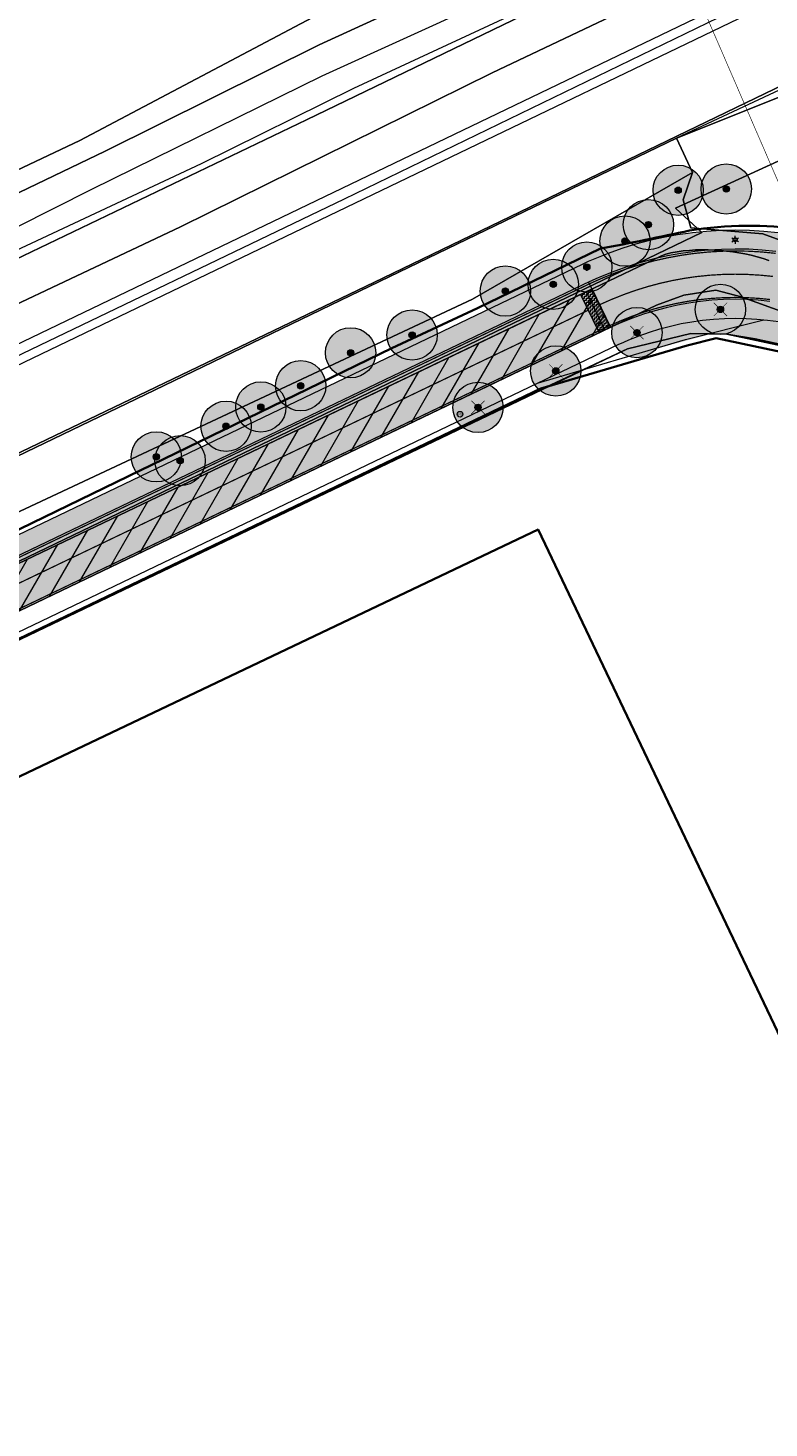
# Model space of a CAD drawing. Header units: metres. Extents: x 163628 to 167676, y 402708 to 405373.
# Tile 78 of 256: x 164719 to 164777, y 403459 to 403570. Entities that reach past the tile are written whole.
import ezdxf
from ezdxf.enums import TextEntityAlignment as Align

# ---------------------------------------------------------------- set-up
doc = ezdxf.new("R2010")
doc.units = ezdxf.units.M
for name, pattern in [('X-CA190022.004-UO-DWM_Snelfietsroute$0$1-2', [3, 0, -2, 1]), ('X-CA190022.004-UO-DWM_Snelfietsroute$0$2-1', [6, 2, -1, 2, -1]), ('X-CA190022.004-UO-TXT_Tekst 1op200$0$AL-TEKENBLADGRENS', [11.5, 2.5, -1.5, 1, -1.5, 1, -1.5, 2.5])]:
    doc.linetypes.add(name, pattern=pattern)
doc.layers.get('0').update_dxf_attribs({"lineweight": 25})
doc.layers.add('X-CA190022.004-UO-ARC_Arcering$0$N-GV-GR-GRAS-A-200 GRASMENGSEL M1', color=62, linetype='Continuous', lineweight=18, transparency=0.5)
doc.layers.add('X-CA190022.004-UO-ARC_Arcering$0$N-WE-VH-VERHARDING_ASFALT_ROOD-A', color=232, linetype='Continuous', lineweight=0, transparency=0.5)
for name, color, linetype, lineweight in [('X-CA190022.004-UO-ARC_Arcering$0$N-WE-VH-VERHARDINGS_DEKLAAGVERVANGING-A', 250, 'Continuous', 20), ('X-CA190022.004-UO-ARC_Arcering$0$V-WE-VH-VERHARDING_ASFALT-A-FREESVAK', 252, 'Continuous', 18), ('X-CA190022.004-UO-BGT_Ondergrond$0$GE_201_SHDHek_Lijn_GEM', 253, 'X-CA190022.004-UO-BGT_Ondergrond$0$Hekwerk', 9), ('X-CA190022.004-UO-BGT_Ondergrond$0$GE_244_Taludlijn_Lijn_GEM', 253, 'Continuous', 9), ('X-CA190022.004-UO-BGT_Ondergrond$0$GE_251_SPRTrein_as_Lijn_GEM', 253, 'Continuous', 9), ('X-CA190022.004-UO-BGT_Ondergrond$0$GE_316_WGDFietspad_Vlak_GEM', 253, 'Continuous', 9), ('X-CA190022.004-UO-BGT_Ondergrond$0$GE_367_OWGBerm_groenvoorziening_grasenk_GEM', 253, 'Continuous', 9), ('X-CA190022.004-UO-BGT_Ondergrond$0$GE_401_OTDErf_Vlak_GEM', 253, 'Continuous', 9), ('X-CA190022.004-UO-BGT_Ondergrond$0$GE_478_BTDGroenvoorziening_bosplantsoen_GEM', 253, 'Continuous', 9), ('X-CA190022.004-UO-BGT_Ondergrond$0$GE_479_BTDGroenvoorziening_grasenkruida_GEM', 253, 'Continuous', 9), ('X-CA190022.004-UO-BGT_Ondergrond$0$GE_504_WTDWaterloop_sloot_Vlak_GEM', 253, 'Continuous', 9), ('X-CA190022.004-UO-BGT_Ondergrond$0$GE_523_WTDGreppel_drogesloot_Vlak_GEM', 253, 'Continuous', 9), ('X-CA190022.004-UO-BGT_Ondergrond$0$GE_541_OWTOever_slootkant_Vlak_GEM', 253, 'Continuous', 9), ('X-CA190022.004-UO-BGT_Ondergrond$0$GE_601_PNDgrondvlakpand_Vlak_MV_GEM', 34, 'Continuous', 35), ('X-CA190022.004-UO-BGT_Ondergrond$0$GE_814_BRDVerkeersbord_Punt_GEM', 253, 'Continuous', 9), ('X-CA190022.004-UO-BGT_Ondergrond$0$GE_861_PALLichtmast_Punt_GEM', 253, 'Continuous', 9), ('X-CA190022.004-UO-DWM_Beplanting$0$B-WE-GR-BOOM-S AFKOMSTIG UIT BGT', 252, 'Continuous', 0), ('X-CA190022.004-UO-DWM_Snelfietsroute$0$B-WE-VH-KANTVERHARDING-G', 60, 'Continuous', 18), ('X-CA190022.004-UO-DWM_Snelfietsroute$0$N-WE-GW-BERM-G', 90, 'Continuous', 18), ('X-CA190022.004-UO-DWM_Snelfietsroute$0$N-WE-VH-KANTVERHARDING-G', 7, 'Continuous', 18), ('X-CA190022.004-UO-DWM_Snelfietsroute$0$N-WE-VH-VERHARDINGS_DEKLAAGVERVANGING-A', 250, 'Continuous', 18), ('X-CA190022.004-UO-DWM_Snelfietsroute$0$N-WE-VW-MARKERING_LANGS_STREEP_12-G', 7, 'X-CA190022.004-UO-DWM_Snelfietsroute$0$1-2', 35), ('X-CA190022.004-UO-DWM_Snelfietsroute$0$N-WE-VW-MARKERING_LANGS_STREEP_21-G', 7, 'X-CA190022.004-UO-DWM_Snelfietsroute$0$2-1', 35), ('X-CA190022.004-UO-DWM_Snelfietsroute$0$N-WE-VW-MARKERING_LANGS_STREEP_DOORGETROKKEN_010-G', 7, 'Continuous', 18), ('X-CA190022.004-UO-DWM_Snelfietsroute$0$V-WE-VH-VERHARDING_ASFALT-FREESVAK', 7, 'Continuous', 18), ('X-CA190022.004-UO-DWM_Snelfietsroute$0$V-WE-VH-VERHARDING_ASFALT_ZAAGSNEDE-G', 1, 'X-CA190022.004-UO-DWM_Snelfietsroute$0$VH-ZAAGSNEDE', 25), ('X-CA190022.004-UO-GZM_Werkgrens_v0.1$0$N-WE-KG-GRENS_SYSTEEMGRENS-G', 7, 'X-CA190022.004-UO-GZM_Werkgrens_v0.1$0$KG-OG', 35), ('X-CA190022.004-UO-KAD_Percelen$0$B-WE-KG-GRENS_PERCEEL-GV', 150, 'Continuous', 9), ('X-CA190022.004-UO-TXT_Tekst 1op200$0$X-XX-AL-TEKENBLADGRENS-G', 7, 'X-CA190022.004-UO-TXT_Tekst 1op200$0$AL-TEKENBLADGRENS', 35)]:
    doc.layers.add(name, color=color, linetype=linetype, lineweight=lineweight)
for name, color, linetype in [('X-CA190022.004-UO-DWM_Beplanting$0$B-WE-GR-BOOM-S AFKOMSTIG UIT BOMENBESTAND GEMEENTE', 252, 'Continuous'), ('X-CA190022.004-UO-DWM_Beplanting$0$N-GV-GR-GRAS-A-200', 7, 'Continuous'), ('X-CA190022.004-UO-DWM_Beplanting$0$V-WE-GR-BOOM-S', 1, 'Continuous')]:
    doc.layers.add(name, color=color, linetype=linetype)
doc.styles.add('X-CA190022.004-UO-BGT_Ondergrond$0$NLCS-ISO', font='NLCS-ISO.ttf')
doc.linetypes.add('X-CA190022.004-UO-BGT_Ondergrond$0$Hekwerk', pattern='A,5,-1.5,[2,dgnlstyle-Veghel.shx,S=0.007937,R=0,X=0,Y=0],-1.5', length=8)
doc.linetypes.add('X-CA190022.004-UO-DWM_Snelfietsroute$0$VH-ZAAGSNEDE', pattern='A,1e-05,-2.54,[181,NLCS.SHX,S=2.54,R=0,X=-2.54,Y=0],-5.08,[181,NLCS.SHX,S=2.54,R=180,X=2.54,Y=0],-2.54', length=10.16001)
doc.linetypes.add('X-CA190022.004-UO-GZM_Werkgrens_v0.1$0$KG-OG', pattern='A,5.5,-1.5,[2,NLCS.SHX,S=0.5,R=0,X=0,Y=0],-1.5', length=8.5)
pattern_1 = [(0, (0, 0), (0.15625, 0.15625), [0.15625, -0.15625]), (90, (0.15625, 0), (-0.15625, 0.15625), [0.15625, -0.15625])]
pattern_2 = [(0, (0, 0), (1, 1), [0.25, -0.75]), (0, (0.55, 0.6), (1, 1), [0.25, -0.75]), (90, (0.1, 0.35), (-1, 1), [0.25, -0.75]), (90, (0.5, 0.7), (-1, 1), [0.25, -0.75]), (45, (0.2, 0.7), (0, 1), [0.25, -1.164213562]), (135, (0.55, 0), (-1, 0), [0.25, -1.164213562]), (26.5650512, (0.25, 0.3), (1, 4e-10), [0.25, -1.986067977]), (26.5650512, (0.7, 0.8), (1, 4e-10), [0.25, -1.986067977]), (63.43494882, (0.7, 0), (5e-11, 1), [0.25, -1.986067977]), (63.43494882, (0.25, 0.45), (5e-11, 1), [0.25, -1.986067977]), (63.43494882, (0.6, 0.2), (5e-11, 1), [0.25, -1.986067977]), (116.5650512, (0, 0.55), (-4e-10, 1), [0.25, -1.986067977]), (153.43494882, (0.2, 0.15), (-1, 5e-11), [0.25, -1.986067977])]

# ---------------------------------------------------------------- blocks, each defined once
blk = doc.blocks.new('X-CA190022.004-UO-BGT_Ondergrond$0$SIE-WEG_PAAL_VERKEERSBORD-SO')
at = {"linetype": 'ByBlock', "lineweight": 18}
blk.add_circle((0, 0), 1.5, dxfattribs=at)
at = {"linetype": 'ByBlock', "lineweight": 18, "style": 'X-CA190022.004-UO-BGT_Ondergrond$0$NLCS-ISO'}
blk.add_text('vb', height=1.5, dxfattribs=at).set_placement((0, 0.13), align=Align.MIDDLE_CENTER)
blk = doc.blocks.new('X-CA190022.004-UO-BGT_Ondergrond$0$IMGEOVerkeersbord')
at = {"xscale": 5, "yscale": 5, "zscale": 5}
blk.add_blockref('X-CA190022.004-UO-BGT_Ondergrond$0$SIE-WEG_PAAL_VERKEERSBORD-SO', (0, 0), dxfattribs=at)
blk = doc.blocks.new('X-CA190022.004-UO-BGT_Ondergrond$0$N-SIE-WEG_LICHTMAST-SO')
h = blk.add_hatch(color=256)
h.paths.add_polyline_path([(1.16, 0.5, 0.658505), (-1.16, 0.5)])
h.paths.add_polyline_path([(-1.16, -0.5, 0.658505), (1.16, -0.5)])
at = {"flags": 128}
for points in [[(-2.19, 1.27), (-1.1, 0.63)], [(-1.16, 0.5), (1.16, 0.5)], [(0, 1.27), (0, 2.53)], [(1.1, 0.63), (2.19, 1.27)], [(-2.19, -1.27), (-1.1, -0.63)], [(-1.16, -0.5), (1.16, -0.5)], [(0, -1.27), (0, -2.53)], [(2.19, -1.27), (1.1, -0.63)]]:
    blk.add_lwpolyline(points, dxfattribs=at)
at = {"ltscale": 0.5}
blk.add_circle((0, 0), 1.27, dxfattribs=at)
at = {"style": 'X-CA190022.004-UO-BGT_Ondergrond$0$NLCS-ISO'}
blk.add_attdef('TYPE', text='', height=1.8, dxfattribs=at).set_placement((0, 2.53), align=Align.BOTTOM_CENTER)
blk = doc.blocks.new('X-CA190022.004-UO-BGT_Ondergrond$0$IMGEOLichtmastpaal')
at = {"xscale": 5, "yscale": 5, "zscale": 5}
blk.add_blockref('X-CA190022.004-UO-BGT_Ondergrond$0$N-SIE-WEG_LICHTMAST-SO', (0, 6.4), dxfattribs=at)
blk = doc.blocks.new('X-CA190022.004-UO-DWM_Beplanting$0$SGR-BOOM_01-SO')
at = {"linetype": 'ByBlock', "lineweight": 18}
h = blk.add_hatch(color=0, dxfattribs=at)
h.dxf.hatch_style = 1
edge = h.paths.add_edge_path()
edge.add_arc((0, 0), 0.25, 0, 360)
at = {"color": 0, "linetype": 'ByBlock', "lineweight": 18}
for radius in [2, 0.25]:
    blk.add_circle((0, 0), radius, dxfattribs=at)
blk = doc.blocks.new('X-CA190022.004-UO-DWM_Beplanting$0$IMGEOBoom')
at = {"transparency": 33554457}
h = blk.add_hatch(color=256, dxfattribs=at)
h.dxf.hatch_style = 1
edge = h.paths.add_edge_path()
edge.add_arc((0, 0), 100, 0, 360)
edge = h.paths.add_edge_path(flags=17)
edge.add_arc((0, 0), 12.5, 0, 360)
h = blk.add_hatch()
h.set_pattern_fill('ANGLE', color=256)
h.set_pattern_definition([(0, (0, 0), (0, 6.985), [5.08, -1.905]), (90, (0, 0), (-6.985, 4e-16), [5.08, -1.905])])
edge = h.paths.add_edge_path(flags=17)
edge.add_arc((0, 0), 12.5, 0, 360)
at = {"layer": 'X-CA190022.004-UO-DWM_Beplanting$0$N-GV-GR-GRAS-A-200'}
h = blk.add_hatch(color=256, dxfattribs=at)
h.dxf.hatch_style = 1
edge = h.paths.add_edge_path(flags=17)
edge.add_arc((0, 0), 12.5, 0, 360)
at = {"xscale": 50, "yscale": 50, "zscale": 50}
blk.add_blockref('X-CA190022.004-UO-DWM_Beplanting$0$SGR-BOOM_01-SO', (0, 0), dxfattribs=at)
blk = doc.blocks.new('X-CA190022.004-UO-DWM_Beplanting$0$Te verwijderen boom')
at = {"ltscale": 0.1, "const_width": 0.05, "flags": 128}
for points in [[(-0.53, 0.53), (0.53, -0.53)], [(0.53, 0.53), (-0.53, -0.53)]]:
    blk.add_lwpolyline(points, dxfattribs=at)

msp = doc.modelspace()

# ---------------------------------------------------------------- hatches: boundary and pattern name
at = {"layer": 'X-CA190022.004-UO-ARC_Arcering$0$N-GV-GR-GRAS-A-200 GRASMENGSEL M1'}
h = msp.add_hatch(dxfattribs=at)
h.set_pattern_fill('AGR-GRAS_02-SO', color=256, scale=0.1, pattern_type=2)
h.set_pattern_definition(pattern_2)
edge = h.paths.add_edge_path()
edge.add_line((164796.584, 403558.963), (164794.974, 403557.757))
edge.add_line((164794.974, 403557.757), (164794.674, 403557.537))
edge.add_line((164794.674, 403557.537), (164793.96, 403557.043))
edge.add_line((164793.96, 403557.043), (164793.234, 403556.582))
edge.add_line((164793.234, 403556.582), (164792.49, 403556.151))
edge.add_line((164792.49, 403556.151), (164791.73, 403555.749))
edge.add_line((164791.73, 403555.749), (164790.954, 403555.379))
edge.add_line((164790.954, 403555.379), (164790.163, 403555.04))
edge.add_line((164790.163, 403555.04), (164789.36, 403554.733))
edge.add_line((164789.36, 403554.733), (164788.545, 403554.458))
edge.add_line((164788.545, 403554.458), (164787.71, 403554.213))
edge.add_line((164787.71, 403554.213), (164787.498, 403554.156))
edge.add_line((164787.498, 403554.156), (164786.89, 403554.008))
edge.add_line((164786.89, 403554.008), (164786.044, 403553.831))
edge.add_line((164786.044, 403553.831), (164785.196, 403553.69))
edge.add_line((164785.196, 403553.69), (164784.343, 403553.582))
edge.add_line((164784.343, 403553.582), (164783.486, 403553.509))
edge.add_line((164783.486, 403553.509), (164782.627, 403553.47))
edge.add_line((164782.627, 403553.47), (164781.767, 403553.465))
edge.add_line((164781.767, 403553.465), (164780.908, 403553.495))
edge.add_line((164780.908, 403553.495), (164780.07, 403553.558))
edge.add_line((164780.07, 403553.558), (164779.168, 403553.661))
edge.add_line((164779.168, 403553.661), (164778.206, 403553.797))
edge.add_line((164778.206, 403553.797), (164777.068, 403553.91))
edge.add_line((164777.068, 403553.91), (164775.928, 403553.977))
edge.add_line((164775.928, 403553.977), (164774.786, 403553.999))
edge.add_line((164774.786, 403553.999), (164773.643, 403553.975))
edge.add_line((164773.643, 403553.975), (164772.501, 403553.906))
edge.add_line((164772.501, 403553.906), (164771.403, 403553.795))
edge.add_line((164771.403, 403553.795), (164771.053, 403553.751))
edge.add_line((164771.053, 403553.751), (164770.212, 403553.627))
edge.add_line((164770.212, 403553.627), (164769.098, 403553.423))
edge.add_line((164769.098, 403553.423), (164767.978, 403553.172))
edge.add_line((164767.978, 403553.172), (164766.868, 403552.876))
edge.add_line((164766.868, 403552.876), (164765.769, 403552.535))
edge.add_line((164765.769, 403552.535), (164764.685, 403552.15))
edge.add_line((164764.685, 403552.15), (164763.641, 403551.733))
edge.add_line((164763.641, 403551.733), (164763.103, 403551.498))
edge.add_line((164763.103, 403551.498), (164762.884, 403551.399))
edge.add_line((164762.884, 403551.399), (164763.543, 403550.051))
edge.add_line((164763.543, 403550.051), (164763.712, 403550.128))
edge.add_line((164763.712, 403550.128), (164764.219, 403550.348))
edge.add_line((164764.219, 403550.348), (164765.214, 403550.747))
edge.add_line((164765.214, 403550.747), (164766.242, 403551.111))
edge.add_line((164766.242, 403551.111), (164767.283, 403551.434))
edge.add_line((164767.283, 403551.434), (164768.336, 403551.715))
edge.add_line((164768.336, 403551.715), (164769.397, 403551.953))
edge.add_line((164769.397, 403551.953), (164770.456, 403552.147))
edge.add_line((164770.456, 403552.147), (164771.256, 403552.264))
edge.add_line((164771.256, 403552.264), (164771.572, 403552.304))
edge.add_line((164771.572, 403552.304), (164772.622, 403552.41))
edge.add_line((164772.622, 403552.41), (164773.704, 403552.476))
edge.add_line((164773.704, 403552.476), (164774.787, 403552.499))
edge.add_line((164774.787, 403552.499), (164775.87, 403552.478))
edge.add_line((164775.87, 403552.478), (164776.949, 403552.414))
edge.add_line((164776.949, 403552.414), (164778.027, 403552.307))
edge.add_line((164778.027, 403552.307), (164778.977, 403552.173))
edge.add_line((164778.977, 403552.173), (164779.908, 403552.066))
edge.add_line((164779.908, 403552.066), (164780.826, 403551.998))
edge.add_line((164780.826, 403551.998), (164781.745, 403551.966))
edge.add_line((164781.745, 403551.966), (164782.665, 403551.971))
edge.add_line((164782.665, 403551.971), (164783.584, 403552.013))
edge.add_line((164783.584, 403552.013), (164784.501, 403552.091))
edge.add_line((164784.501, 403552.091), (164785.413, 403552.206))
edge.add_line((164785.413, 403552.206), (164786.321, 403552.358))
edge.add_line((164786.321, 403552.358), (164787.232, 403552.547))
edge.add_line((164787.232, 403552.547), (164787.889, 403552.708))
edge.add_line((164787.889, 403552.708), (164788.114, 403552.768))
edge.add_line((164788.114, 403552.768), (164788.997, 403553.027))
edge.add_line((164788.997, 403553.027), (164789.868, 403553.321))
edge.add_line((164789.868, 403553.321), (164790.727, 403553.65))
edge.add_line((164790.727, 403553.65), (164791.573, 403554.012))
edge.add_line((164791.573, 403554.012), (164792.403, 403554.409))
edge.add_line((164792.403, 403554.409), (164793.217, 403554.838))
edge.add_line((164793.217, 403554.838), (164794.013, 403555.299))
edge.add_line((164794.013, 403555.299), (164794.789, 403555.792))
edge.add_line((164794.789, 403555.792), (164795.546, 403556.316))
edge.add_line((164795.546, 403556.316), (164795.868, 403556.553))
edge.add_line((164795.868, 403556.553), (164796.32, 403556.891))
edge.add_line((164796.32, 403556.891), (164797.091, 403557.468))
edge.add_arc((164795.592, 403559.469), 2.5, 306.82873, 317.74857)
edge.add_line((164797.443, 403557.788), (164796.584, 403558.963))
h = msp.add_hatch(dxfattribs=at)
h.set_pattern_fill('AGR-GRAS_02-SO', color=256, scale=0.1, pattern_type=2)
h.set_pattern_definition(pattern_2)
edge = h.paths.add_edge_path()
edge.add_line((164799.16, 403552.146), (164800.722, 403553.316))
edge.add_line((164800.722, 403553.316), (164799.864, 403554.478))
edge.add_arc((164800.907, 403552.205), 2.5, 114.64651, 126.82873)
edge.add_line((164799.408, 403554.206), (164798.266, 403553.351))
edge.add_arc((164784.439, 403571.473), 22.794, 300.73295, 307.34405, ccw=False)
edge.add_arc((164782.031, 403575.109), 27.151, 283.77413, 301.17907, ccw=False)
edge.add_arc((164782.205, 403573.56), 25.606, 265.21433, 284.22026, ccw=False)
edge.add_arc((164782.587, 403580.344), 32.399, 261.86994, 265.54333, ccw=False)
edge.add_arc((164774.585, 403523.311), 25.193, 82.19894, 87.06256)
edge.add_arc((164774.81, 403525.249), 23.246, 87.3706, 114.15094)
edge.add_line((164765.299, 403546.461), (164766.399, 403543.989))
edge.add_line((164766.399, 403543.989), (164777.074, 403546.875))
edge.add_line((164777.074, 403546.875), (164777.37, 403546.845))
edge.add_line((164777.37, 403546.845), (164778.255, 403546.721))
edge.add_line((164778.255, 403546.721), (164778.288, 403546.716))
edge.add_line((164778.288, 403546.716), (164779.389, 403546.59))
edge.add_line((164779.389, 403546.59), (164780.526, 403546.505))
edge.add_line((164780.526, 403546.505), (164781.665, 403546.465))
edge.add_line((164781.665, 403546.465), (164782.805, 403546.472))
edge.add_line((164782.805, 403546.472), (164783.944, 403546.523))
edge.add_line((164783.944, 403546.523), (164785.079, 403546.62))
edge.add_line((164785.079, 403546.62), (164786.21, 403546.763))
edge.add_line((164786.21, 403546.763), (164787.335, 403546.951))
edge.add_line((164787.335, 403546.951), (164788.447, 403547.182))
edge.add_line((164788.447, 403547.182), (164789.247, 403547.378))
edge.add_line((164789.247, 403547.378), (164789.567, 403547.463))
edge.add_line((164789.567, 403547.463), (164790.65, 403547.781))
edge.add_line((164790.65, 403547.781), (164791.73, 403548.145))
edge.add_line((164791.73, 403548.145), (164792.795, 403548.553))
edge.add_line((164792.795, 403548.553), (164793.843, 403549.002))
edge.add_line((164793.843, 403549.002), (164794.871, 403549.493))
edge.add_line((164794.871, 403549.493), (164795.88, 403550.025))
edge.add_line((164795.88, 403550.025), (164796.866, 403550.597))
edge.add_line((164796.866, 403550.597), (164797.828, 403551.208))
edge.add_line((164797.828, 403551.208), (164798.759, 403551.852))
edge.add_line((164798.759, 403551.852), (164799.16, 403552.146))
h = msp.add_hatch(dxfattribs=at)
h.set_pattern_fill('AGR-GRAS_02-SO', color=256, scale=0.1, pattern_type=2)
h.set_pattern_definition(pattern_2)
h.paths.add_polyline_path([(164799.971, 403547.237), (164803.354, 403549.753), (164803.355, 403549.754), (164800.722, 403553.317), (164799.16, 403552.146), (164798.759, 403551.852), (164797.828, 403551.208), (164796.866, 403550.597), (164795.88, 403550.025), (164794.871, 403549.493), (164793.843, 403549.002), (164792.795, 403548.553), (164791.73, 403548.145), (164790.65, 403547.781), (164789.567, 403547.463), (164789.247, 403547.378), (164788.447, 403547.182), (164787.335, 403546.951), (164786.21, 403546.763), (164785.079, 403546.62), (164783.944, 403546.523), (164782.805, 403546.472), (164781.665, 403546.465), (164780.526, 403546.505), (164779.389, 403546.59), (164778.28, 403546.717), (164777.37, 403546.845), (164777.074, 403546.875), (164773.448, 403545.871), (164787.928, 403542.792), (164789.839, 403542.878), (164793.081, 403543.524)])
h = msp.add_hatch(dxfattribs=at)
h.set_pattern_fill('AGR-GRAS_02-SO', color=256, scale=0.1, pattern_type=2)
h.set_pattern_definition(pattern_2)
h.paths.add_polyline_path([(164759.989, 403550.02), (164638.923, 403491.909), (164639.572, 403490.556), (164662.045, 403501.343), (164729.771, 403533.852), (164763.136, 403549.867), (164763.543, 403550.051), (164762.87, 403551.428), (164759.991, 403550.021)])
at = {"layer": 'X-CA190022.004-UO-ARC_Arcering$0$N-WE-VH-VERHARDING_ASFALT_ROOD-A'}
h = msp.add_hatch(color=256, dxfattribs=at)
h.dxf.hatch_style = 1
h.paths.add_polyline_path([(164799.408, 403554.206), (164797.091, 403557.468), (164795.868, 403556.553), (164795.546, 403556.316), (164794.789, 403555.792), (164794.013, 403555.299), (164793.217, 403554.838), (164792.403, 403554.409), (164791.573, 403554.012), (164790.727, 403553.65), (164789.868, 403553.321), (164788.997, 403553.027), (164788.114, 403552.768), (164787.869, 403552.703), (164787.221, 403552.544), (164786.321, 403552.357), (164785.413, 403552.205), (164784.501, 403552.09), (164783.584, 403552.012), (164782.665, 403551.97), (164781.745, 403551.965), (164780.826, 403551.997), (164779.908, 403552.066), (164778.975, 403552.173), (164777.918, 403552.276), (164776.842, 403552.338), (164775.764, 403552.358), (164774.687, 403552.334), (164773.613, 403552.268), (164772.543, 403552.158), (164771.477, 403552.006), (164771.219, 403551.963), (164770.422, 403551.812), (164769.371, 403551.575), (164768.334, 403551.297), (164767.31, 403550.978), (164766.3, 403550.618), (164765.306, 403550.219), (164764.328, 403549.78), (164763.845, 403549.545), (164763.396, 403549.322), (164764.863, 403546.26), (164765.328, 403546.468), (164765.761, 403546.657), (164766.626, 403547.003), (164767.504, 403547.314), (164768.392, 403547.59), (164769.29, 403547.83), (164770.195, 403548.033), (164771.106, 403548.199), (164771.797, 403548.301), (164772.024, 403548.329), (164772.945, 403548.423), (164773.868, 403548.479), (164774.791, 403548.498), (164775.713, 403548.481), (164776.633, 403548.426), (164777.549, 403548.335), (164778.46, 403548.207), (164778.473, 403548.205), (164779.531, 403548.083), (164780.608, 403548.003), (164781.687, 403547.966), (164782.767, 403547.971), (164783.846, 403548.02), (164784.922, 403548.112), (164785.993, 403548.248), (164787.058, 403548.425), (164788.115, 403548.646), (164788.876, 403548.831), (164789.163, 403548.908), (164790.199, 403549.212), (164791.222, 403549.557), (164792.231, 403549.943), (164793.224, 403550.369), (164794.198, 403550.834), (164795.153, 403551.338), (164796.088, 403551.88), (164796.999, 403552.458), (164797.887, 403553.073), (164798.266, 403553.351)])
edge = h.paths.add_edge_path()
edge.add_line((164812.132, 403564.244), (164809.216, 403566.982))
edge.add_arc((164792.451, 403582.728), 23, 306.85504, 316.79576, ccw=False)
edge.add_line((164806.246, 403564.325), (164804.325, 403562.886))
edge.add_line((164804.325, 403562.886), (164804.219, 403562.806))
edge.add_line((164804.219, 403562.806), (164806.621, 403559.608))
edge.add_line((164806.621, 403559.608), (164808.647, 403561.125))
edge.add_arc((164792.454, 403582.726), 26.996, 306.85646, 316.79581)
h = msp.add_hatch(color=256, dxfattribs=at)
h.dxf.hatch_style = 1
h.paths.add_polyline_path([(164778.975, 403552.173), (164779.908, 403552.066), (164778.977, 403552.173), (164778.027, 403552.307), (164776.949, 403552.414), (164775.87, 403552.478), (164774.787, 403552.499), (164773.704, 403552.476), (164772.622, 403552.41), (164771.572, 403552.304), (164771.256, 403552.264), (164770.456, 403552.147), (164769.397, 403551.953), (164768.336, 403551.715), (164767.283, 403551.434), (164766.242, 403551.111), (164765.214, 403550.747), (164764.219, 403550.348), (164763.712, 403550.128), (164763.136, 403549.867), (164763.396, 403549.322), (164763.845, 403549.545), (164764.328, 403549.78), (164765.306, 403550.219), (164766.3, 403550.618), (164767.31, 403550.978), (164768.334, 403551.297), (164769.371, 403551.575), (164770.422, 403551.812), (164771.219, 403551.963), (164771.477, 403552.006), (164772.543, 403552.158), (164773.613, 403552.268), (164774.687, 403552.334), (164775.764, 403552.358), (164776.842, 403552.338), (164777.918, 403552.276)])
h = msp.add_hatch(color=256, dxfattribs=at)
h.dxf.hatch_style = 1
h.paths.add_polyline_path([(164639.572, 403490.556), (164639.782, 403490.119), (164763.396, 403549.322), (164763.136, 403549.867)])
h = msp.add_hatch(color=256, dxfattribs=at)
h.dxf.hatch_style = 1
h.paths.add_polyline_path([(164639.782, 403490.119), (164641.302, 403486.95), (164764.863, 403546.26), (164763.396, 403549.322)])
at = {"layer": 'X-CA190022.004-UO-ARC_Arcering$0$N-WE-VH-VERHARDINGS_DEKLAAGVERVANGING-A'}
h = msp.add_hatch(dxfattribs=at)
h.set_pattern_fill('AVH-ASFALT_B', color=256, angle=15, pattern_type=2)
h.set_pattern_definition([(60, (0, 0), (-1.2990381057, 0.75), [])])
h.paths.add_polyline_path([(164639.782, 403490.119), (164641.302, 403486.95), (164764.863, 403546.26), (164763.396, 403549.322)])
at = {"layer": 'X-CA190022.004-UO-ARC_Arcering$0$V-WE-VH-VERHARDING_ASFALT-A-FREESVAK', "ltscale": 0.2}
h = msp.add_hatch(dxfattribs=at)
h.set_pattern_fill('AVH-ASFALT_FREESVAK', color=256, scale=0.1, pattern_type=2)
h.set_pattern_definition(pattern_1)
h.paths.add_polyline_path([(164762.946, 403549.106), (164762.495, 403548.89), (164763.964, 403545.828), (164764.415, 403546.045)])
h = msp.add_hatch(dxfattribs=at)
h.set_pattern_fill('AVH-ASFALT_FREESVAK', color=256, scale=0.1, pattern_type=2)
h.set_pattern_definition(pattern_1)
h.paths.add_polyline_path([(164763.396, 403549.322), (164762.946, 403549.106), (164764.415, 403546.045), (164764.866, 403546.261)])

# ---------------------------------------------------------------- linework, layer by layer
at = {"layer": 'X-CA190022.004-UO-BGT_Ondergrond$0$GE_201_SHDHek_Lijn_GEM'}
for p, q in [((164771.263, 403545.786), (164766.236, 403544.544)), ((164774.138, 403545.724), (164771.263, 403545.786)), ((164776.394, 403545.354), (164774.138, 403545.724)), ((164787.928, 403542.792), (164776.394, 403545.354)), ((164766.236, 403544.544), (164683.071, 403504.746))]:
    msp.add_line(p, q, dxfattribs=at)
at = {"layer": 'X-CA190022.004-UO-BGT_Ondergrond$0$GE_244_Taludlijn_Lijn_GEM'}
msp.add_line((164788.57, 403569.97), (164770.122, 403561.314), dxfattribs=at)
at = {"layer": 'X-CA190022.004-UO-BGT_Ondergrond$0$GE_251_SPRTrein_as_Lijn_GEM'}
for p, q in [((164612.775, 403494.432), (164785.364, 403577.492)), ((164613.43, 403493.072), (164786.046, 403576.149)), ((164743.728, 403556.491), (164773.462, 403570.933)), ((164586.092, 403480.76), (164743.728, 403556.491))]:
    msp.add_line(p, q, dxfattribs=at)
at = {"layer": 'X-CA190022.004-UO-BGT_Ondergrond$0$GE_316_WGDFietspad_Vlak_GEM', "flags": 128}
msp.add_lwpolyline([(164783.7, 403545.643), (164775.27, 403548.69), (164773.26, 403549.22), (164770.72, 403548.83), (164768.53, 403548.02), (164631.74, 403482.36), (164627.08, 403480.35), (164621.316, 403478.014), (164619.704, 403481.066), (164625.59, 403483.48), (164629.22, 403485.06), (164763.542, 403549.392), (164768.875, 403551.946)], dxfattribs=at)
at = {"layer": 'X-CA190022.004-UO-BGT_Ondergrond$0$GE_316_WGDFietspad_Vlak_GEM', "extrusion": (0, 0, -1)}
for centre, radius, start, end in [((-164777.004, 403528.579), 24.741, 70.81749, 72.78243), ((-164772.366, 403536.646), 15.795, 80.21295, 108.89226)]:
    msp.add_arc(centre, radius, start, end, dxfattribs=at)
at = {"layer": 'X-CA190022.004-UO-BGT_Ondergrond$0$GE_367_OWGBerm_groenvoorziening_grasenk_GEM', "flags": 128}
for points in [[(164640.44, 403494.868), (164662.351, 403505.436), (164685.598, 403516.649), (164707.718, 403526.866), (164753.889, 403548.503), (164771.397, 403558.596), (164770.664, 403556.413), (164771.276, 403554.19), (164776.991, 403553.714), (164784.135, 403551.121), (164785.925, 403550.471)], [(164768.875, 403551.946), (164763.542, 403549.392), (164629.22, 403485.06), (164625.59, 403483.48), (164619.704, 403481.066), (164604.45, 403474.81), (164602.885, 403474.235), (164600.48, 403473.35), (164597.61, 403471.99), (164592.13, 403469.02), (164575.93, 403459.42), (164569.76, 403456.18), (164516.668, 403430.689), (164513.743, 403429.436), (164509.64, 403427.467), (164507.77, 403426.57)], [(164510.298, 403423.881), (164518.157, 403427.555), (164571.47, 403453.2), (164577.71, 403456.5), (164591.23, 403464.58), (164599.21, 403468.63), (164602.07, 403470), (164604.577, 403471.161), (164605.74, 403471.7), (164607.424, 403472.383), (164621.316, 403478.014), (164627.08, 403480.35), (164631.74, 403482.36), (164768.53, 403548.02), (164770.72, 403548.83), (164773.26, 403549.22), (164775.27, 403548.69), (164783.7, 403545.643)], [(164793.738, 403546.45), (164797.942, 403548.705), (164798.777, 403549.092), (164799.971, 403547.237), (164793.081, 403543.524), (164789.839, 403542.878), (164787.928, 403542.792), (164776.394, 403545.354), (164774.138, 403545.724), (164771.263, 403545.786), (164766.236, 403544.544), (164683.071, 403504.746), (164620.047, 403474.794)]]:
    msp.add_lwpolyline(points, dxfattribs=at)
at = {"layer": 'X-CA190022.004-UO-BGT_Ondergrond$0$GE_367_OWGBerm_groenvoorziening_grasenk_GEM'}
for centre, radius, start, end in [((164777.004, 403528.579), 24.741, 107.21757, 109.18251), ((164772.366, 403536.646), 15.795, 71.10774, 99.78705)]:
    msp.add_arc(centre, radius, start, end, dxfattribs=at)
at = {"layer": 'X-CA190022.004-UO-BGT_Ondergrond$0$GE_401_OTDErf_Vlak_GEM', "flags": 128}
for points in [[(164738.382, 403634.545), (164746.613, 403623.375), (164747.163, 403622.516), (164751.89, 403616.199), (164759.291, 403606.055), (164770.365, 403591.121), (164770.591, 403591.238), (164772.207, 403588.601), (164775.323, 403584.718), (164771.769, 403583.145), (164757.734, 403576.121), (164741.697, 403568.756), (164724.691, 403560.303), (164702.856, 403549.805), (164681.914, 403539.451), (164655.322, 403527.058)], [(164620.047, 403474.794), (164683.071, 403504.746), (164766.236, 403544.544), (164771.263, 403545.786), (164774.138, 403545.724), (164776.394, 403545.354), (164787.928, 403542.792), (164789.839, 403542.878), (164793.081, 403543.524), (164799.971, 403547.237), (164805.156, 403540.166), (164806.434, 403541.103), (164827.881, 403511.643), (164834.892, 403502.714), (164839.324, 403497.819), (164843.689, 403493.586)], [(164714.88, 403481.16), (164704.03, 403503.93), (164759.12, 403530.17), (164800.18, 403443.96)]]:
    msp.add_lwpolyline(points, dxfattribs=at)
at = {"layer": 'X-CA190022.004-UO-BGT_Ondergrond$0$GE_478_BTDGroenvoorziening_bosplantsoen_GEM', "flags": 128}
msp.add_lwpolyline([(164785.925, 403550.471), (164784.135, 403551.121), (164776.991, 403553.714), (164771.276, 403554.19), (164770.664, 403556.413), (164771.397, 403558.596), (164770.122, 403561.314), (164788.756, 403568.779)], dxfattribs=at)
at = {"layer": 'X-CA190022.004-UO-BGT_Ondergrond$0$GE_479_BTDGroenvoorziening_grasenkruida_GEM', "flags": 128}
for points in [[(164637.795, 403509.882), (164672.252, 403526.504), (164707.753, 403543.439), (164730.663, 403554.28), (164755.469, 403566.516), (164774.278, 403575.493), (164778.452, 403577.684), (164779.82, 403578.718), (164788.756, 403568.779), (164770.122, 403561.314)], [(164770.122, 403561.314), (164751.162, 403552.163), (164728.591, 403541.273), (164705.956, 403530.356), (164683.747, 403519.646), (164661.155, 403508.745), (164638.92, 403498.02)]]:
    msp.add_lwpolyline(points, dxfattribs=at)
at = {"layer": 'X-CA190022.004-UO-BGT_Ondergrond$0$GE_504_WTDWaterloop_sloot_Vlak_GEM', "flags": 128}
for points in [[(164615.872, 403505.365), (164674.068, 403533.44), (164705.671, 403548.206), (164723.606, 403557.276), (164741.942, 403566.291), (164754.59, 403572.044), (164773.545, 403581.366), (164775.277, 403582.181), (164775.974, 403581.906)], [(164775.974, 403581.906), (164776.293, 403581.989), (164776.586, 403582.06), (164776.743, 403582.054), (164776.944, 403581.999), (164777.048, 403581.897), (164777.119, 403581.79), (164777.139, 403581.65), (164777.133, 403581.559), (164777.039, 403581.395), (164776.825, 403581.2), (164776.42, 403580.952), (164776.163, 403580.158), (164775.561, 403579.777), (164744.433, 403565.283), (164732.312, 403559.273), (164715.818, 403551.564), (164701.967, 403545.049), (164678.426, 403533.128), (164644.871, 403517.187)]]:
    msp.add_lwpolyline(points, dxfattribs=at)
at = {"layer": 'X-CA190022.004-UO-BGT_Ondergrond$0$GE_523_WTDGreppel_drogesloot_Vlak_GEM', "flags": 128}
msp.add_lwpolyline([(164707.718, 403526.866), (164685.598, 403516.649), (164662.351, 403505.436), (164640.44, 403494.868), (164631.326, 403490.472), (164629.806, 403493.624), (164638.92, 403498.02), (164661.155, 403508.745), (164683.747, 403519.646), (164705.956, 403530.356), (164728.591, 403541.273), (164751.162, 403552.163), (164770.122, 403561.314), (164771.397, 403558.596), (164753.889, 403548.503), (164707.718, 403526.866)], dxfattribs=at)
at = {"layer": 'X-CA190022.004-UO-BGT_Ondergrond$0$GE_541_OWTOever_slootkant_Vlak_GEM', "flags": 128}
for points in [[(164655.322, 403527.058), (164681.914, 403539.451), (164702.856, 403549.805), (164724.691, 403560.303), (164741.697, 403568.756), (164757.734, 403576.121), (164771.769, 403583.145), (164775.323, 403584.718), (164776.87, 403584.714), (164777.942, 403584.129), (164779.286, 403583.069), (164780.083, 403581.411), (164780.297, 403579.918), (164779.82, 403578.718), (164778.452, 403577.684), (164774.278, 403575.493), (164755.469, 403566.516), (164730.663, 403554.28), (164707.753, 403543.439), (164672.252, 403526.504), (164637.795, 403509.882)], [(164775.561, 403579.777), (164744.433, 403565.283), (164732.312, 403559.273), (164715.818, 403551.564), (164701.967, 403545.049), (164678.426, 403533.128), (164644.871, 403517.187)], [(164615.872, 403505.365), (164674.068, 403533.44), (164705.671, 403548.206), (164723.606, 403557.276), (164741.942, 403566.291), (164754.59, 403572.044)]]:
    msp.add_lwpolyline(points, dxfattribs=at)
at = {"layer": 'X-CA190022.004-UO-BGT_Ondergrond$0$GE_601_PNDgrondvlakpand_Vlak_MV_GEM', "flags": 128}
msp.add_lwpolyline([(164714.88, 403481.16), (164704.03, 403503.93), (164759.12, 403530.17), (164800.18, 403443.96)], dxfattribs=at)
at = {"layer": 'X-CA190022.004-UO-DWM_Snelfietsroute$0$B-WE-VH-KANTVERHARDING-G', "flags": 128}
for points in [[(164639.783, 403490.119), (164763.396, 403549.322)], [(164764.863, 403546.26), (164641.302, 403486.95)]]:
    msp.add_lwpolyline(points, dxfattribs=at)
at = {"layer": 'X-CA190022.004-UO-DWM_Snelfietsroute$0$N-WE-GW-BERM-G', "flags": 128}
for points in [[(164778.206, 403553.797), (164777.068, 403553.91), (164775.928, 403553.977), (164774.786, 403553.999), (164773.643, 403553.975), (164772.501, 403553.906), (164771.403, 403553.795), (164771.053, 403553.751), (164770.212, 403553.627), (164769.098, 403553.423), (164767.978, 403553.172), (164766.868, 403552.876), (164765.769, 403552.535), (164764.685, 403552.15), (164763.641, 403551.733), (164763.106, 403551.5), (164762.615, 403551.28)], [(164762.615, 403551.28), (164638.923, 403491.909)], [(164759.152, 403541.855), (164770.842, 403545.297), (164777.074, 403546.875)], [(164765.476, 403544.891), (164765.934, 403545.096), (164766.339, 403545.273), (164767.156, 403545.6), (164767.977, 403545.891), (164768.808, 403546.148), (164769.647, 403546.372), (164770.495, 403546.563), (164771.35, 403546.719), (164772, 403546.815), (164772.194, 403546.839), (164773.066, 403546.927), (164773.929, 403546.98), (164774.792, 403546.998), (164775.655, 403546.981), (164776.515, 403546.931), (164777.37, 403546.845), (164778.251, 403546.721)], [(164765.512, 403544.908), (164641.944, 403485.611)]]:
    msp.add_lwpolyline(points, dxfattribs=at)
at = {"layer": 'X-CA190022.004-UO-DWM_Snelfietsroute$0$N-WE-VH-KANTVERHARDING-G', "flags": 128}
for points in [[(164778.027, 403552.307), (164776.949, 403552.414), (164775.87, 403552.478), (164774.787, 403552.499), (164773.704, 403552.476), (164772.622, 403552.41), (164771.572, 403552.304), (164771.256, 403552.264), (164770.456, 403552.147), (164769.397, 403551.953), (164768.336, 403551.715), (164767.283, 403551.434), (164766.242, 403551.111), (164765.214, 403550.747), (164764.219, 403550.348), (164763.712, 403550.128), (164763.136, 403549.867)], [(164763.228, 403549.911), (164639.573, 403490.557)], [(164777.549, 403548.335), (164776.633, 403548.426), (164775.713, 403548.481), (164774.791, 403548.498), (164773.868, 403548.479), (164772.945, 403548.423), (164772.024, 403548.329), (164771.797, 403548.301), (164771.106, 403548.199), (164770.195, 403548.033), (164769.29, 403547.83), (164768.392, 403547.59), (164767.504, 403547.314), (164766.626, 403547.003), (164765.761, 403546.657), (164765.328, 403546.468), (164764.863, 403546.26)]]:
    msp.add_lwpolyline(points, dxfattribs=at)
at = {"layer": 'X-CA190022.004-UO-DWM_Snelfietsroute$0$N-WE-VH-VERHARDINGS_DEKLAAGVERVANGING-A', "flags": 128}
msp.add_lwpolyline([(164763.136, 403549.867), (164764.863, 403546.26)], dxfattribs=at)
at = {"layer": 'X-CA190022.004-UO-DWM_Snelfietsroute$0$N-WE-VW-MARKERING_LANGS_STREEP_12-G', "linetype": 'X-CA190022.004-UO-DWM_Snelfietsroute$0$1-2', "const_width": 0.1, "flags": 128}
msp.add_lwpolyline([(164757.037, 403544.721), (164648.905, 403492.817)], dxfattribs=at)
at = {"layer": 'X-CA190022.004-UO-DWM_Snelfietsroute$0$N-WE-VW-MARKERING_LANGS_STREEP_21-G', "const_width": 0.1, "flags": 128}
msp.add_lwpolyline([(164763.098, 403547.63), (164755.886, 403544.168)], dxfattribs=at)
at = {"layer": 'X-CA190022.004-UO-DWM_Snelfietsroute$0$N-WE-VW-MARKERING_LANGS_STREEP_DOORGETROKKEN_010-G', "const_width": 0.1, "flags": 128}
for points in [[(164778.009, 403552.158), (164776.937, 403552.265), (164775.864, 403552.328), (164774.788, 403552.349), (164773.71, 403552.326), (164772.634, 403552.261), (164771.589, 403552.155), (164771.277, 403552.116), (164770.48, 403551.999), (164769.427, 403551.806), (164768.371, 403551.569), (164767.325, 403551.29), (164766.29, 403550.969), (164765.267, 403550.606), (164764.277, 403550.21), (164763.772, 403549.99), (164763.289, 403549.774)], [(164764.046, 403548.086), (164764.52, 403548.298), (164764.99, 403548.503), (164765.92, 403548.875), (164766.873, 403549.213), (164767.838, 403549.512), (164768.813, 403549.772), (164769.796, 403549.993), (164770.781, 403550.173), (164771.527, 403550.283), (164771.798, 403550.317), (164772.784, 403550.417), (164773.786, 403550.478), (164774.789, 403550.499), (164775.792, 403550.479), (164776.791, 403550.42), (164777.788, 403550.321)], [(164763.293, 403549.776), (164639.637, 403490.421)], [(164777.567, 403548.484), (164776.645, 403548.576), (164775.719, 403548.63), (164774.791, 403548.648), (164773.862, 403548.629), (164772.933, 403548.572), (164772.008, 403548.479), (164771.777, 403548.449), (164771.082, 403548.347), (164770.165, 403548.18), (164769.254, 403547.975), (164768.35, 403547.734), (164767.456, 403547.457), (164766.573, 403547.144), (164765.703, 403546.796), (164765.267, 403546.606), (164764.802, 403546.397)], [(164764.798, 403546.395), (164641.239, 403487.086)]]:
    msp.add_lwpolyline(points, dxfattribs=at)
at = {"layer": 'X-CA190022.004-UO-DWM_Snelfietsroute$0$V-WE-VH-VERHARDING_ASFALT-FREESVAK', "ltscale": 0.2, "flags": 128}
for points in [[(164762.495, 403548.89), (164763.964, 403545.828)], [(164762.946, 403549.106), (164764.415, 403546.045)]]:
    msp.add_lwpolyline(points, dxfattribs=at)
at = {"layer": 'X-CA190022.004-UO-DWM_Snelfietsroute$0$V-WE-VH-VERHARDING_ASFALT_ZAAGSNEDE-G', "ltscale": 0.02, "flags": 128}
msp.add_lwpolyline([(164763.396, 403549.322), (164764.866, 403546.261)], dxfattribs=at)
at = {"layer": 'X-CA190022.004-UO-GZM_Werkgrens_v0.1$0$N-WE-KG-GRENS_SYSTEEMGRENS-G', "ltscale": 0.2, "flags": 128}
msp.add_lwpolyline([(164202.447, 403276.261, -0.0070141), (164204.684, 403278.194), (164207.732, 403280.631), (164216.351, 403287.471), (164219.004, 403289.434), (164219.375, 403289.729), (164237.184, 403303.185), (164244.587, 403308.605), (164248.73, 403311.638), (164253.977, 403315.367), (164261.175, 403320.48), (164269.682, 403326.324), (164277.478, 403331.538), (164300.139, 403346.153), (164322.964, 403359.926), (164334.073, 403366.292), (164351.665, 403375.797), (164373.742, 403387.55), (164399.95, 403400.464), (164429.28, 403414.743), (164430.124, 403415.141), (164430.948, 403415.506), (164431.777, 403415.846), (164432.615, 403416.161), (164433.462, 403416.453), (164434.316, 403416.72), (164435.176, 403416.962), (164436.043, 403417.179), (164436.306, 403417.259, -0.0998207), (164451.982, 403417.179, 0.1310872), (164471.53, 403420.948), (164482.533, 403426.243), (164490.693, 403418.8), (164492.586, 403419.707), (164495.404, 403416.53, -0.0101004), (164498.074, 403413.536), (164499.385, 403412.005), (164502.276, 403408.653), (164509.274, 403412.948), (164511.768, 403416.461), (164509.186, 403420.201, -0.1750361), (164509.321, 403422.135, -0.1801291), (164510.517, 403423.431), (164518.825, 403427.315), (164545.03, 403439.927), (164571.695, 403452.754), (164577.955, 403456.064), (164591.472, 403464.142), (164595.446, 403466.159), (164599.431, 403468.182), (164600.854, 403468.863), (164605.94, 403471.242), (164622.016, 403477.758), (164627.273, 403479.889), (164631.947, 403481.905), (164633.267, 403482.539, 0.0847777), (164642.609, 403485.38), (164759.332, 403541.386), (164770.974, 403544.815), (164773.272, 403545.397), (164787.887, 403542.29), (164789.899, 403542.38), (164793.252, 403543.048), (164800.24, 403546.814), (164803.671, 403549.366), (164804.774, 403550.36), (164806.983, 403547.387), (164807.907, 403546.199), (164811.87, 403549.281), (164810.953, 403550.46), (164809.512, 403552.406), (164808.343, 403553.575), (164810.024, 403555.089), (164807.827, 403558.012), (164809.834, 403559.516, 0.0871986), (164816.707, 403566.833, -0.1361887), (164825.151, 403574.239), (164897.952, 403609.34), (164931.093, 403625.32), (165054.784, 403684.96), (165123.155, 403717.926), (165148.566, 403730.033), (165175.654, 403740.478), (165188.146, 403744.824), (165187.632, 403748.092), (165185.258, 403754.932), (165180.038, 403753.689, 0.0278458), (165177.051, 403752.466), (165119.698, 403725.141), (165051.309, 403692.167), (164927.618, 403632.527), (164894.477, 403616.547), (164821.676, 403581.445, 0.1361887), (164810.016, 403571.218, -0.0871986), (164805.039, 403565.919), (164803.02, 403564.408), (164799.415, 403569.204), (164798.615, 403568.604), (164797.815, 403568.006), (164797.216, 403568.806), (164793.371, 403565.926), (164793.97, 403565.126), (164792.376, 403563.932), (164795.885, 403559.064, -0.2015476), (164780.097, 403554.057, 0.0756556), (164771.169, 403553.982, -0.0097546), (164764.075, 403552.536), (164754.286, 403547.799), (164747.474, 403544.606), (164708.34, 403525.583), (164686.218, 403515.365), (164675.148, 403509.865), (164663.524, 403504.258), (164644.327, 403495.071), (164639.493, 403492.723), (164638.201, 403492.127, -0.2018183), (164621.846, 403491.8, 0.2094979), (164598.58, 403490.973), (164556.157, 403470.566), (164536.299, 403461.008), (164516.318, 403451.408), (164508.232, 403447.512), (164500.187, 403443.642), (164497.203, 403443.008), (164495.09, 403442.274, 0.1307945), (164492.913, 403444.811), (164488.435, 403447.885), (164494.899, 403449.835), (164490.315, 403452.233), (164484.484, 403450.597, -0.0764268), (164479.748, 403454.723), (164478.799, 403455.857), (164474.918, 403452.962), (164457.343, 403473.566), (164451.257, 403468.374), (164465.519, 403451.653, -0.4842969), (164464.817, 403448.113), (164461.416, 403446.394), (164463.893, 403441.77), (164464.916, 403439.614), (164433.017, 403424.683, 0.0516596), (164425.3, 403421.703), (164396.431, 403407.648), (164370.094, 403394.67), (164347.884, 403382.848), (164330.182, 403373.283), (164318.908, 403366.822), (164295.903, 403352.941), (164273.086, 403338.225), (164265.193, 403332.947), (164256.594, 403327.039), (164249.344, 403321.888), (164244.05, 403318.127), (164239.86, 403315.06), (164232.409, 403309.604), (164214.476, 403296.054), (164201.289, 403285.589, 0.0121311), (164197.414, 403282.357)], format="xyb", close=True, dxfattribs=at)
at = {"layer": 'X-CA190022.004-UO-KAD_Percelen$0$B-WE-KG-GRENS_PERCEEL-GV', "flags": 128}
for points in [[(164595.838, 403501.354), (164555.326, 403482.367), (164489.137, 403451.001), (164492.811, 403446.689), (164487.569, 403444.164), (164476.902, 403439.143), (164474.656, 403438.052), (164469.708, 403435.65), (164459.04, 403430.474), (164460.276, 403427.915), (164478.654, 403436.809), (164549.795, 403471.239), (164610.094, 403500.047), (164740.684, 403562.794), (164887.38, 403633.726), (164885.502, 403637.729), (164830.972, 403611.838), (164787.129, 403591.173), (164774.865, 403585.072), (164771.579, 403589.482), (164763.848, 403582.954), (164722.665, 403561.134), (164654.869, 403529.019)], [(164460.276, 403427.915), (164466.349, 403415.367), (164487.883, 403425.722), (164496.111, 403429.679), (164555.855, 403458.619), (164593.206, 403476.41), (164588.97, 403485.217), (164612.074, 403496.328), (164616.314, 403487.512), (164746.772, 403550.188), (164893.326, 403621.049), (164887.38, 403633.726), (164740.684, 403562.794), (164610.094, 403500.047), (164549.795, 403471.239), (164478.654, 403436.809)], [(164468.748, 403410.406), (164486.08, 403417.995), (164492.111, 403420.636), (164493.855, 403418.592), (164495.298, 403416.903), (164503.089, 403421.185), (164615.905, 403478.304), (164662.782, 403501.158), (164772.136, 403553.829), (164770.057, 403555.749), (164790.783, 403565.26), (164789.551, 403566.923), (164799.538, 403571.715), (164894.973, 403617.537), (164893.326, 403621.049), (164746.772, 403550.188), (164616.314, 403487.512), (164616.456, 403487.216), (164593.352, 403476.106), (164593.206, 403476.41), (164555.855, 403458.619), (164496.111, 403429.679), (164487.883, 403425.722), (164466.349, 403415.367)], [(164771.579, 403589.482), (164758.818, 403606.816), (164728.988, 403588.387), (164721.06, 403580.454), (164648.623, 403536.343), (164654.869, 403529.019), (164722.665, 403561.134), (164763.848, 403582.954)], [(164615.905, 403478.304), (164503.089, 403421.185), (164504.937, 403419.149), (164510.499, 403421.842), (164619.909, 403474.821), (164758.78, 403541.048), (164766.236, 403544.544), (164771.263, 403545.786), (164774.138, 403545.724), (164787.928, 403542.792), (164789.839, 403542.878), (164793.081, 403543.524), (164802.649, 403548.73), (164790.783, 403565.26), (164770.057, 403555.749), (164772.136, 403553.829), (164662.782, 403501.158)]]:
    msp.add_lwpolyline(points, close=True, dxfattribs=at)
msp.add_lwpolyline([(164864.996, 403430.304), (164860.969, 403463.589), (164858.048, 403489.835), (164848.867, 403493.07), (164833.316, 403507.004), (164808.436, 403540.853), (164802.649, 403548.73), (164793.081, 403543.524), (164789.839, 403542.878), (164787.928, 403542.792), (164774.138, 403545.724), (164771.263, 403545.786), (164766.236, 403544.544), (164758.78, 403541.048), (164619.909, 403474.821)], dxfattribs=at)
at = {"layer": 'X-CA190022.004-UO-TXT_Tekst 1op200$0$X-XX-AL-TEKENBLADGRENS-G', "const_width": 0.05, "flags": 128}
msp.add_lwpolyline([(164790.767, 403528.837), (164770.285, 403576.174)], dxfattribs=at)

# ---------------------------------------------------------------- block references
at = {"layer": 'X-CA190022.004-UO-BGT_Ondergrond$0$GE_814_BRDVerkeersbord_Punt_GEM', "xscale": 0.03, "yscale": 0.03, "zscale": 0.02}
msp.add_blockref('X-CA190022.004-UO-BGT_Ondergrond$0$IMGEOVerkeersbord', (164752.905, 403539.353), dxfattribs=at)
at = {"layer": 'X-CA190022.004-UO-BGT_Ondergrond$0$GE_861_PALLichtmast_Punt_GEM', "xscale": 0.025, "yscale": 0.025, "zscale": 0.025}
msp.add_blockref('X-CA190022.004-UO-BGT_Ondergrond$0$IMGEOLichtmastpaal', (164774.79, 403553.08), dxfattribs=at)
at = {"layer": 'X-CA190022.004-UO-DWM_Beplanting$0$B-WE-GR-BOOM-S AFKOMSTIG UIT BGT', "xscale": 0.02, "yscale": 0.02, "zscale": 0.02}
for p in [(164770.256, 403557.181), (164774.081, 403557.283), (164767.888, 403554.444), (164766.026, 403553.135), (164762.993, 403551.073), (164760.319, 403549.693), (164756.514, 403549.154), (164773.62, 403547.695), (164749.094, 403545.66), (164766.977, 403545.848), (164760.523, 403542.799), (164737.061, 403539.931), (164754.335, 403539.895), (164734.295, 403538.397), (164728.749, 403535.957), (164730.642, 403535.652)]:
    msp.add_blockref('X-CA190022.004-UO-DWM_Beplanting$0$IMGEOBoom', p, dxfattribs=at)
at = {"layer": 'X-CA190022.004-UO-DWM_Beplanting$0$B-WE-GR-BOOM-S AFKOMSTIG UIT BOMENBESTAND GEMEENTE', "xscale": 0.02, "yscale": 0.02, "zscale": 0.02}
for p in [(164770.256, 403557.181), (164774.081, 403557.283), (164767.888, 403554.444), (164766.026, 403553.135), (164762.993, 403551.073), (164760.319, 403549.693), (164756.514, 403549.154), (164773.62, 403547.695), (164749.094, 403545.66), (164766.977, 403545.848), (164744.201, 403544.24), (164760.523, 403542.799), (164740.234, 403541.615), (164737.061, 403539.931), (164754.335, 403539.895), (164728.749, 403535.957), (164730.642, 403535.652)]:
    msp.add_blockref('X-CA190022.004-UO-DWM_Beplanting$0$IMGEOBoom', p, dxfattribs=at)
at = {"layer": 'X-CA190022.004-UO-DWM_Beplanting$0$V-WE-GR-BOOM-S'}
for p in [(164773.62, 403547.695), (164766.977, 403545.848), (164760.523, 403542.799), (164754.335, 403539.895)]:
    msp.add_blockref('X-CA190022.004-UO-DWM_Beplanting$0$Te verwijderen boom', p, dxfattribs=at)

doc.saveas('drawing.dxf')
